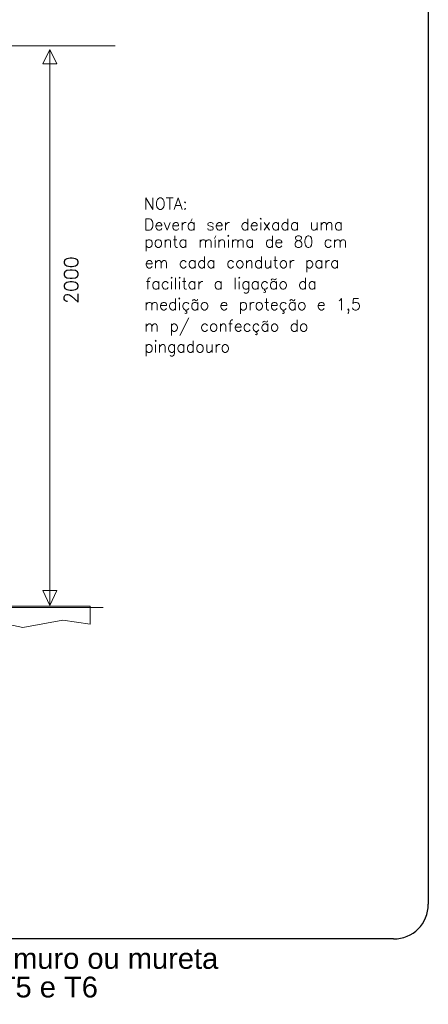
# Model space of a CAD drawing. Header units: metres. Extents: x -81 to 1042, y -541 to 334.
# Tile 107 of 130: x 927.51 to 930.46, y 208.27 to 215.37. Entities that reach past the tile are written whole.
import ezdxf

# ---------------------------------------------------------------- set-up
doc = ezdxf.new("R2010")
doc.units = ezdxf.units.M
for name, color, linetype, lineweight in [('LAYER 1', 7, 'Continuous', 20), ('P-CONTORNO', 4, 'Continuous', 30), ('P-TEXTOS', 7, 'Continuous', 20)]:
    doc.layers.add(name, color=color, linetype=linetype, lineweight=lineweight)
doc.styles.add('Arial', font='arial.ttf', dxfattribs={"height": 0.025})
doc.styles.add('txt', font='txt.shx')

msp = doc.modelspace()

# ---------------------------------------------------------------- linework, layer by layer
at = {"layer": 'LAYER 1', "color": 7}
for p, q in [((927.2263, 215.1856), (928.1983, 215.1856)), ((927.7263, 211.1486), (927.7263, 215.1586)), ((923.6783, 211.1336), (928.1113, 211.1336)), ((926.9933, 211.1436), (928.0183, 211.1436)), ((928.0183, 211.1436), (928.0183, 211.0136)), ((927.8213, 211.0436), (927.5333, 210.9906)), ((928.0183, 211.0136), (927.8213, 211.0436)), ((927.5333, 210.9906), (927.3613, 211.0256))]:
    msp.add_line(p, q, dxfattribs=at)
at = {"layer": 'LAYER 1'}
for p, q in [((927.7263, 215.1586), (927.6763, 215.0536)), ((927.7783, 215.0536), (927.7263, 215.1586)), ((927.6763, 215.0536), (927.7783, 215.0536)), ((927.7263, 211.1486), (927.6763, 211.2556)), ((927.6763, 211.2556), (927.7783, 211.2556)), ((927.7783, 211.2556), (927.7263, 211.1486)), ((926.9933, 211.1436), (928.0183, 211.1436)), ((928.0183, 211.1436), (928.0183, 211.0136)), ((927.8213, 211.0436), (927.5333, 210.9906)), ((928.0183, 211.0136), (927.8213, 211.0436)), ((927.5333, 210.9906), (927.3613, 211.0256))]:
    msp.add_line(p, q, dxfattribs=at)
at = {"layer": 'P-CONTORNO'}
for p, q in [((930.4563, 220.4406), (930.4563, 208.9936)), ((930.2063, 208.7436), (922.3163, 208.7436))]:
    msp.add_line(p, q, dxfattribs=at)
msp.add_arc((930.2063, 208.9936), 0.25, 270, 0, dxfattribs=at)

# ---------------------------------------------------------------- texts
at = {"color": 7, "attachment_point": 7, "line_spacing_factor": 0.798, "style": 'txt'}
for s, insert, char_height, width in [('NOTA:', (928.4063, 214.0041), 0.08333, 0.499998), ('Deverá ser deixada uma', (928.4063, 213.8541), 0.083333, 2.199991), ('ponta mínima de 80 cm', (928.4083, 213.7033), 0.083333, 2.099992), ('em cada condutor para', (928.4113, 213.5533), 0.083333, 2.099992), ('facilitar a ligação da', (928.4163, 213.4013), 0.083333, 2.199991), ('medição e proteção e 1,5', (928.4083, 213.2513), 0.083333, 2.39999), ('m p/ confecção do', (928.4083, 213.0963), 0.083333, 1.699993), ('pingadouro', (928.4083, 212.9463), 0.08333, 0.999996)]:
    msp.add_mtext(s, dxfattribs=dict(at, insert=insert, char_height=char_height, width=width))
at = {"insert": (927.9313, 213.3236), "char_height": 0.1, "width": 0.48, "attachment_point": 7, "rotation": 90.00021, "line_spacing_factor": 0.798, "style": 'txt'}
msp.add_mtext('2000', dxfattribs=at)
at = {"layer": 'P-TEXTOS', "char_height": 0.15, "attachment_point": 7, "line_spacing_factor": 0.798, "style": 'Arial'}
for s, insert, width in [('Padrão de entrada com medidor instalado em muro ou mureta', (923.1533, 208.5261), 10.26), ('            Fornecimento para as categorias T4, T5 e T6', (923.1713, 208.2766), 9.9)]:
    msp.add_mtext(s, dxfattribs=dict(at, insert=insert, width=width))

doc.saveas('drawing.dxf')
